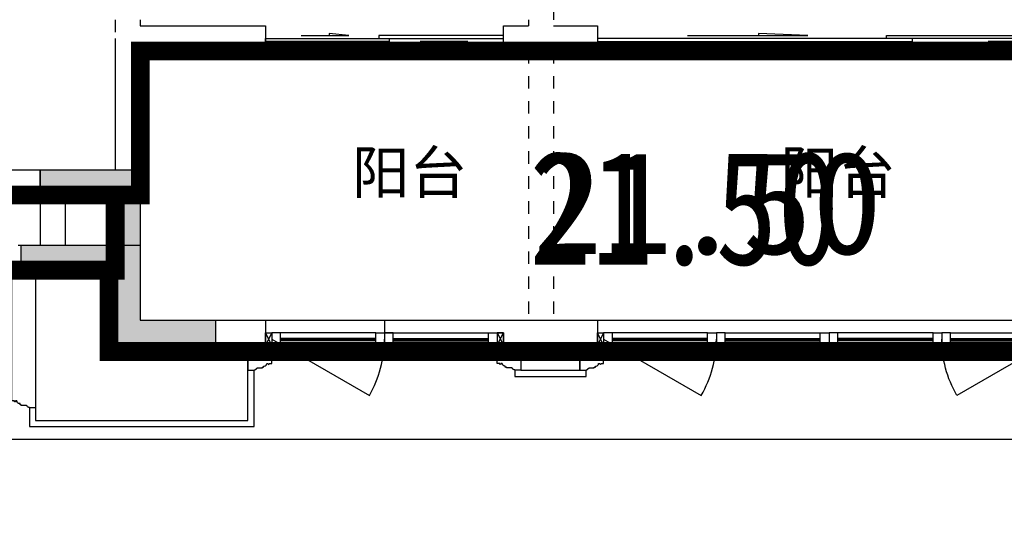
# Model space of a CAD drawing. Header units: millimetres. Extents: x 296296 to 297283, y 219875 to 220035.
# Tile 23 of 256: x 296584.45 to 296592.31, y 220006.34 to 220010.29. Entities that reach past the tile are written whole.
import ezdxf

# ---------------------------------------------------------------- set-up
doc = ezdxf.new("R2010")
doc.units = ezdxf.units.MM
doc.linetypes.add('-DASH', pattern=[0.35, 0.25, -0.1])
doc.linetypes.add('185洋房-中间套-1F南入（报建版）-旧规$0$DASH', pattern=[0.35, 0.25, -0.1])
doc.layers.add('$面积结果', color=7, linetype='Continuous')
doc.layers.add('面积-住宅半面积', color=1, linetype='Continuous')
for name, color, linetype, lineweight in [('面积-基底-基底-1', 11, 'Continuous', 0), ('面积-计容-住宅-0.5', 1, 'Continuous', 0), ('面积-计容-住宅-1', 1, 'Continuous', 0)]:
    doc.layers.add(name, color=color, linetype=linetype, lineweight=lineweight)
doc.styles.add('dw', font='simhei.ttf')
doc.styles.get("Standard").update_dxf_attribs({"font": 'arial.ttf'})

# ---------------------------------------------------------------- blocks, each defined once
blk = doc.blocks.new('qAEWTW4ygrewyhreyteutu')
blk.add_hatch(color=253).paths.add_polyline_path([(986674.8542806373, 179658.4379158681), (986674.8542806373, 179458.4379158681), (985874.8542736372, 179458.4379158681), (985874.8543116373, 180658.4376923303), (985274.8551656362, 180658.4376923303), (985274.8551656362, 180858.4376923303), (986074.8543116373, 180858.4376993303), (986074.8543116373, 179658.4379158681)])
at = {"color": 253}
blk.add_lwpolyline([(986674.8542806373, 179658.4379158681), (986674.8542806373, 179458.4379158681), (985874.8542736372, 179458.4379158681), (985874.8543116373, 180658.4376923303), (985274.8551656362, 180658.4376923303), (985274.8551656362, 180858.4376923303), (986074.8543116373, 180858.4376993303), (986074.8543116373, 179658.4379158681), (986674.8542806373, 179658.4379158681)], close=True, dxfattribs=at)
blk = doc.blocks.new('dzuerujfysiktuykluyikyuj')
h = blk.add_hatch()
h.set_pattern_fill('钢筋混凝土', color=253, scale=100)
h.set_pattern_definition([(45, (0, 0), (-176.7766952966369, 176.7766952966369), []), (49.99999999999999, (0, 0), (717.2601826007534, -62.75213498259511), [75, -825]), (355, (0, 0), (-138.751333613, 752.1921337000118), [60, -660]), (100.4514, (59.77168, -5.22934), (578.5093817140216, 689.4395420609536), [63.74019000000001, -701.142112]), (46.1842, (0, 200), (1067.241048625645, -165.5190143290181), [112.5, -1237.5]), (96.63560000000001, (88.936745, 186.206693), (934.6627055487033, 974.1178709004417), [95.610288, -1051.713]), (351.1842, (0, 200), (934.6619451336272, 974.1186009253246), [90, -990]), (21, (100, 150), (596.9070521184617, -402.6188906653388), [75, -825]), (326.0000000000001, (100, 150), (243.3153319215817, 725.150045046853), [60, -660]), (71.4514, (149.742233, 116.448394), (840.22262858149, 322.5304967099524), [63.74019000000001, -701.142112]), (37.5, (0, 0), (12.15985531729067, 332.8938538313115), [0, -652, 0, -670, 0, -662.5]), (7.5, (0, 0), (263.0695374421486, 394.4117118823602), [0, -382, 0, -637, 0, -252.5]), (327.5, (-223, 0), (533.822436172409, -22.55487173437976), [0, -250, 0, -780, 0, -1035]), (317.5, (-323, 0), (583.1861693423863, 100.1049823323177), [0, -325, 0, -518, 0, -735])])
h.paths.add_polyline_path([(1106524.855050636, 389058.4375254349), (1106524.855050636, 387258.4383304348), (1106274.855050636, 387258.4383304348), (1106274.855050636, 389058.4375254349)])
h.paths.add_polyline_path([(1120674.855737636, 389058.4375254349), (1120674.855737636, 387258.4383304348), (1120424.855737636, 387258.4383304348), (1120424.855737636, 389058.4375254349)])
h.paths.add_polyline_path([(1088474.855283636, 389058.4375174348), (1088474.855283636, 387258.4379224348), (1088224.855283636, 387258.4379224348), (1088224.855283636, 389058.4375174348)])
h.paths.add_polyline_path([(1138724.855508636, 389058.4375174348), (1138724.855508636, 387258.4379224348), (1138474.855508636, 387258.4379224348), (1138474.855508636, 389058.4375174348)])
h.paths.add_polyline_path([(1113574.855393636, 387858.4379224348), (1113574.855393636, 384858.4379264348), (1113374.855393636, 384858.4379264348), (1113374.855393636, 387858.4379224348)])
h.paths.add_polyline_path([(1143674.855401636, 392958.4366934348), (1143674.855401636, 391158.4366784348), (1143474.855401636, 391158.4366784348), (1143474.855401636, 392758.4366784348), (1143174.855279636, 392758.4366784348), (1143174.855279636, 392958.4366784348)])
h.paths.add_polyline_path([(1083474.855390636, 392758.4366784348), (1083474.855390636, 391158.4366784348), (1083274.855390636, 391158.4366784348), (1083274.855268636, 392958.4366784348), (1083774.855512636, 392958.4366784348), (1083774.855512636, 392758.4366784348)])
h.paths.add_polyline_path([(1127074.851178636, 392758.4366784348), (1127074.851178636, 391258.4018274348), (1126874.851178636, 391258.4018274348), (1126874.851178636, 392958.4366784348), (1127424.851178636, 392958.4366784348), (1127424.851178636, 392758.4366784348)])
h.paths.add_polyline_path([(1100074.859612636, 392958.4366784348), (1100074.859612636, 391258.4018274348), (1099874.859612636, 391258.4018274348), (1099874.859612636, 392758.4366784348), (1099524.859612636, 392758.4366784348), (1099524.859612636, 392958.4366784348)])
h.paths.add_polyline_path([(1132274.860070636, 392958.4366784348), (1132274.860070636, 391258.4018234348), (1132074.860070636, 391258.4018234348), (1132074.860070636, 392758.4366784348), (1131724.860070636, 392758.4366784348), (1131724.860070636, 392958.4366784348)])
h.paths.add_polyline_path([(1094874.850720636, 392758.4366784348), (1094874.850720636, 391258.4018234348), (1094674.850720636, 391258.4018234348), (1094674.850720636, 392958.4366784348), (1095224.850720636, 392958.4366784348), (1095224.850720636, 392758.4366784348)])
h.paths.add_polyline_path([(1113974.855393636, 380258.4374914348), (1113974.855393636, 380058.4374914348), (1113374.855393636, 380058.4374914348), (1113374.855393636, 381858.4374914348), (1113574.855393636, 381858.4374914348), (1113574.855393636, 380258.4374914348)])
h.paths.add_polyline_path([(1145774.855622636, 392358.4375174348), (1145774.855622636, 390658.4375364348), (1145574.855622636, 390658.4375364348), (1145574.855622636, 392158.4375174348), (1145124.855508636, 392158.4375174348), (1145124.855508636, 392358.4375174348)])
h.paths.add_polyline_path([(1081374.855168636, 392158.4375174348), (1081374.855168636, 390658.4375364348), (1081174.855168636, 390658.4375364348), (1081174.855168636, 392358.4375174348), (1081824.855283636, 392358.4375174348), (1081824.855283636, 392158.4375174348)])
h.paths.add_polyline_path([(1141974.856023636, 380058.4374914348), (1141974.856061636, 379458.4376814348), (1141174.856053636, 379458.4376814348), (1141174.856053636, 379658.4376814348), (1141774.856023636, 379658.4376814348), (1141774.855985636, 380258.4374914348), (1142724.855996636, 380258.4374914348), (1142724.855996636, 380058.4374914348)])
h.paths.add_polyline_path([(1109774.855798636, 380058.4374914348), (1109774.855836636, 379458.4376814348), (1108974.855824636, 379458.4376814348), (1108974.855824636, 379658.4376814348), (1109574.855798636, 379658.4376814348), (1109574.855760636, 380258.4374914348), (1110524.855767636, 380258.4374914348), (1110524.855767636, 380058.4374914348)])
h.paths.add_polyline_path([(1117974.854962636, 379658.4376814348), (1117974.854962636, 379458.4376814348), (1117174.854955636, 379458.4376814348), (1117174.854993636, 380058.4374914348), (1116424.855020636, 380058.4374914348), (1116424.855020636, 380258.4374914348), (1117374.854993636, 380258.4374984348), (1117374.854993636, 379658.4376814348)])
h.paths.add_polyline_path([(1085774.854737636, 379658.4376814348), (1085774.854737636, 379458.4376814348), (1084974.854730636, 379458.4376814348), (1084974.854768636, 380058.4374914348), (1084224.854794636, 380058.4374914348), (1084224.854794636, 380258.4374914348), (1085174.854768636, 380258.4374984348), (1085174.854768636, 379658.4376814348)])
h.paths.add_polyline_path([(1115674.855737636, 392758.4366784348), (1115674.855737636, 391158.4366784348), (1115474.855737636, 391158.4366784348), (1115474.855737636, 392158.4375174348), (1115174.855508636, 392158.4375174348), (1115174.855508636, 392358.4375174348), (1115474.855737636, 392358.4375174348), (1115474.855737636, 392958.4366784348), (1115974.855737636, 392958.4366784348), (1115974.855737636, 392758.4366784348)])
h.paths.add_polyline_path([(1111474.855050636, 392158.4375174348), (1111474.855050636, 391158.4366784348), (1111274.855050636, 391158.4366784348), (1111274.855050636, 392758.4366784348), (1110974.855050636, 392758.4366784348), (1110974.855050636, 392958.4366784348), (1111474.855050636, 392958.4366784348), (1111474.855050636, 392358.4375174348), (1111774.855283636, 392358.4375174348), (1111774.855283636, 392158.4375174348)])
h.paths.add_polyline_path([(1130799.855088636, 387258.4359084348), (1130799.855088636, 386658.4375524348), (1128349.854672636, 386658.4375524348), (1128349.854672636, 387258.4359084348), (1128549.854672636, 387258.4359084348), (1128549.854672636, 386858.4375484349), (1130599.855088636, 386858.4375484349), (1130599.855088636, 387258.4359084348)])
h.paths.add_polyline_path([(1098599.856118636, 387258.4359084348), (1098599.856118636, 386658.4375524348), (1096149.855699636, 386658.4375524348), (1096149.855699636, 387258.4359084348), (1096349.855699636, 387258.4359084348), (1096349.855699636, 386858.4375484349), (1098399.856118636, 386858.4375484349), (1098399.856118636, 387258.4359084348)])
h.paths.add_polyline_path([(1128549.854672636, 389158.4374944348), (1128549.854672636, 388743.4380634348), (1128349.854672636, 388743.4380634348), (1128349.854672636, 389358.4374944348), (1130799.855088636, 389358.4374944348), (1130799.855088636, 388743.4388984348), (1130599.855088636, 388743.4388984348), (1130599.855088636, 389158.4374944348)])
h.paths.add_polyline_path([(1098599.856118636, 389358.4374944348), (1098599.856118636, 388743.4380634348), (1098399.856118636, 388743.4380634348), (1098399.856118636, 389158.4374944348), (1096349.855699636, 389158.4374944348), (1096349.855699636, 388743.4388984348), (1096149.855699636, 388743.4388984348), (1096149.855699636, 389358.4374944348)])
h.paths.add_polyline_path([(1125274.845567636, 392958.4366784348), (1125274.845567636, 390058.4369414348), (1125074.845567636, 390058.4369414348), (1125074.845567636, 392758.4366784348), (1124674.851266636, 392758.4366784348), (1124674.851266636, 392958.4366784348)])
h.paths.add_polyline_path([(1101874.865220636, 392758.4366784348), (1101874.865220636, 390058.4369414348), (1101674.865220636, 390058.4369414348), (1101674.865220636, 392958.4366784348), (1102274.859525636, 392958.4366784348), (1102274.859525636, 392758.4366784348)])
h.paths.add_polyline_path([(1093074.855187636, 392958.4366824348), (1093074.855187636, 390058.4475584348), (1092874.855187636, 390058.4475584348), (1092874.855187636, 392758.4366784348), (1092474.851987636, 392758.4366784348), (1092474.851987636, 392958.4366784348)])
h.paths.add_polyline_path([(1134074.855599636, 392758.4366784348), (1134074.855599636, 390058.4475584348), (1133874.855599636, 390058.4475584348), (1133874.855599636, 392958.4366824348), (1134474.858800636, 392958.4366784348), (1134474.858800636, 392758.4366784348)])
h.paths.add_polyline_path([(1145774.855622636, 383408.4375294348), (1145774.855622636, 380058.4374914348), (1145174.855622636, 380058.4374914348), (1145174.855622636, 380258.4374914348), (1145574.855622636, 380258.4374914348), (1145574.855622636, 383408.4375294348)])
h.paths.add_polyline_path([(1081774.855168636, 380258.4374914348), (1081774.855168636, 380058.4374914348), (1081174.855168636, 380058.4374914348), (1081174.855168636, 383408.4375294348), (1081374.855168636, 383408.4375294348), (1081374.855168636, 380258.4374914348)])
h.paths.add_polyline_path([(1100774.854737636, 386658.4375524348), (1100774.854737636, 388108.4374944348), (1100574.854737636, 388108.4374944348), (1100574.854737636, 386658.4375524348)])
h.paths.add_polyline_path([(1100774.854737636, 388708.4374944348), (1100774.854737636, 389358.4374944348), (1099874.859612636, 389358.4374944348), (1099874.859612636, 389158.4374944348), (1100574.854737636, 389158.4374944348), (1100574.854737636, 388708.4374944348)])
h.paths.add_polyline_path([(1126374.856053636, 386658.4375524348), (1126374.856053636, 388108.4374944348), (1126174.856053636, 388108.4374944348), (1126174.856053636, 386658.4375524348)])
h.paths.add_polyline_path([(1126374.856053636, 388708.4374916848), (1126374.856053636, 389158.4374944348), (1127074.851178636, 389158.4374944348), (1127074.851178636, 389358.4374944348), (1126174.856053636, 389358.4374944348), (1126174.856053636, 388708.4374941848)])
h.paths.add_polyline_path([(1094174.855283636, 389158.4374944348), (1094174.855283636, 386658.4375524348), (1093974.855283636, 386658.4375524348), (1093974.855283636, 389358.4374944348), (1094874.850720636, 389358.4374944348), (1094874.850720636, 389158.4374944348)])
h.paths.add_polyline_path([(1132974.855508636, 389358.4374944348), (1132974.855508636, 386658.4375524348), (1132774.855508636, 386658.4375524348), (1132774.855508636, 389158.4374944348), (1132074.860070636, 389158.4374944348), (1132074.860070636, 389358.4374944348)])
h.paths.add_polyline_path([(1088474.855283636, 392958.4366784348), (1088474.855283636, 392158.4366784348), (1088074.855283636, 392158.4366784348), (1088074.855283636, 392958.4366784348)])
h.paths.add_polyline_path([(1106674.855050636, 392958.4366784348), (1106674.855050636, 392158.4366784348), (1106274.855050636, 392158.4366784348), (1106274.855050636, 392958.4366784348)])
h.paths.add_polyline_path([(1094174.855283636, 379658.4371554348), (1094174.855283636, 379258.4371554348), (1093474.855283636, 379258.4371554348), (1093474.855283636, 379658.4371554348)])
h.paths.add_polyline_path([(1101274.854737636, 379658.4371554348), (1101274.854737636, 379258.4371554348), (1100574.854737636, 379258.4371554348), (1100574.854737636, 379658.4371554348)])
h.paths.add_polyline_path([(1126374.856053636, 379658.4371554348), (1126374.856053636, 379258.4371554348), (1125674.856053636, 379258.4371554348), (1125674.856053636, 379658.4371554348)])
h.paths.add_polyline_path([(1133474.855508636, 379658.4371554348), (1133474.855508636, 379258.4371554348), (1132774.855508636, 379258.4371554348), (1132774.855508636, 379658.4371554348)])
h.paths.add_polyline_path([(1138874.855508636, 392958.4366784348), (1138874.855508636, 392158.4366784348), (1138474.855508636, 392158.4366784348), (1138474.855508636, 392958.4366784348)])
h.paths.add_polyline_path([(1120674.855737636, 392958.4366784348), (1120674.855737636, 392158.4366784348), (1120274.855737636, 392158.4366784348), (1120274.855737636, 392958.4366784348)])
at = {"color": 253}
blk.add_lwpolyline([(1117974.854962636, 379658.4376814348), (1117974.854962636, 379458.4376814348), (1117174.854955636, 379458.4376814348), (1117174.854993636, 380058.4374914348), (1116424.855020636, 380058.4374914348), (1116424.855020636, 380258.4374914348), (1117374.854993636, 380258.4374984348), (1117374.854993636, 379658.4376814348), (1117974.854962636, 379658.4376814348)], close=True, dxfattribs=at)
blk = doc.blocks.new('eqrujhe5tjyrk6ryakyrkjyrautu')
at = {"color": 253}
for p in [(844964.501629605, 422670), (848387.001629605, 422670)]:
    blk.add_text('阳台', height=337.5886524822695, dxfattribs=at).set_placement(p)
blk = doc.blocks.new('*U1000')
at = {"color": 253}
blk.add_lwpolyline([(0, 1059.999999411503), (0, -40), (50.00000000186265, -40), (50.00000000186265, -37), (57.00000000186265, -37), (57.00000000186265, -34.0000000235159), (60.00000000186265, -34.0000000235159, 0.4142135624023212), (67.00000000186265, -27.0000000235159), (67.00000000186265, -24.0000000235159), (74.00000000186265, -24.0000000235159), (74.00000000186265, -21.0000000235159), (115.0000009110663, -21.00000039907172), (115.0000008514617, -16.00000011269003), (125.000000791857, -15.99999999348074), (125.0000006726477, -6.000000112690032), (130.0000015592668, -6.000000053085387, 0.4039906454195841), (150.0000010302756, 14.99999982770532), (160.0000006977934, 14.99999974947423), (160.0000006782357, 12.49999989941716, 0.9999999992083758), (170.0000008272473, 12.49999985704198), (170.0000008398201, 14.99999980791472), (190.0000014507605, 14.99999980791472), (190.0000014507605, 1059.999999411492)], format="xyb", dxfattribs=at)
blk = doc.blocks.new('*U1003')
at = {"color": 253}
blk.add_lwpolyline([(0, 159.9999960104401), (0, -40), (50.00000000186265, -40), (50.00000000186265, -37), (57.00000000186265, -37), (57.00000000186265, -34.0000000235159), (60.00000000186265, -34.0000000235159, 0.4142135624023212), (67.00000000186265, -27.0000000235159), (67.00000000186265, -24.0000000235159), (74.00000000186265, -24.0000000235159), (74.00000000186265, -21.0000000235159), (115.0000009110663, -21.00000039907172), (115.0000008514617, -16.00000011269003), (125.000000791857, -15.99999999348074), (125.0000006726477, -6.000000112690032), (130.0000015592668, -6.000000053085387, 0.4039906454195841), (150.0000010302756, 14.99999982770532), (160.0000006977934, 14.99999974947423), (160.0000006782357, 12.49999989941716, 0.9999999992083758), (170.0000008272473, 12.49999985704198), (170.0000008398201, 14.99999980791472), (190.0000014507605, 14.99999980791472), (190.0000014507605, 159.9999960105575)], format="xyb", dxfattribs=at)
blk = doc.blocks.new('*U1004')
at = {"color": 253}
blk.add_lwpolyline([(0, 159.9999994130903), (0, -40), (50.00000000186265, -40), (50.00000000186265, -37), (57.00000000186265, -37), (57.00000000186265, -34.0000000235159), (60.00000000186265, -34.0000000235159, 0.4142135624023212), (67.00000000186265, -27.0000000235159), (67.00000000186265, -24.0000000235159), (74.00000000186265, -24.0000000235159), (74.00000000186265, -21.0000000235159), (115.0000009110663, -21.00000039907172), (115.0000008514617, -16.00000011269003), (125.000000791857, -15.99999999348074), (125.0000006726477, -6.000000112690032), (130.0000015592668, -6.000000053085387, 0.4039906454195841), (150.0000010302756, 14.99999982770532), (160.0000006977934, 14.99999974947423), (160.0000006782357, 12.49999989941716, 0.9999999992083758), (170.0000008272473, 12.49999985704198), (170.0000008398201, 14.99999980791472), (190.0000014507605, 14.99999980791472), (190.0000014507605, 159.9999960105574)], format="xyb", dxfattribs=at)
blk = doc.blocks.new('*U1005')
at = {"color": 253}
blk.add_lwpolyline([(0, 159.9999994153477), (0, -40), (50.00000000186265, -40), (50.00000000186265, -37), (57.00000000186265, -37), (57.00000000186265, -34.0000000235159), (60.00000000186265, -34.0000000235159, 0.4142135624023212), (67.00000000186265, -27.0000000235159), (67.00000000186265, -24.0000000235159), (74.00000000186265, -24.0000000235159), (74.00000000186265, -21.0000000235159), (115.0000009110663, -21.00000039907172), (115.0000008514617, -16.00000011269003), (125.000000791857, -15.99999999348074), (125.0000006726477, -6.000000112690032), (130.0000015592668, -6.000000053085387, 0.4039906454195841), (150.0000010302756, 14.99999982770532), (160.0000006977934, 14.99999974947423), (160.0000006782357, 12.49999989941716, 0.9999999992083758), (170.0000008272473, 12.49999985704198), (170.0000008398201, 14.99999980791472), (190.0000014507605, 14.99999980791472), (190.0000014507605, 159.9999998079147)], format="xyb", dxfattribs=at)
blk = doc.blocks.new('*U1008')
at = {"color": 253}
for points in [[(7970.00000050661, 814.9999839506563), (7970.00000050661, 899.9999839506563), (7900.00000050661, 899.9999839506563), (7900.00000050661, 819.9999839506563), (7905.00000050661, 819.9999839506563), (7905.00000050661, 799.9999839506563), (7940.00000050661, 799.9999839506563), (7940.00000050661, 809.9999839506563), (7950.00000050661, 809.9999839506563), (7950.00000050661, 799.9999839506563), (7960.00000050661, 799.9999839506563)], [(8730.00000050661, 814.9999839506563), (8730.00000050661, 899.9999839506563), (8800.00000050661, 899.9999839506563), (8800.00000050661, 819.9999839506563), (8795.00000050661, 819.9999839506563), (8795.00000050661, 799.9999839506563), (8760.00000050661, 799.9999839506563), (8760.00000050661, 809.9999839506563), (8750.00000050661, 809.9999839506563), (8750.00000050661, 799.9999839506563), (8740.00000050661, 799.9999839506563)]]:
    blk.add_lwpolyline(points, close=True, dxfattribs=at)
for points in [[(7970.00000050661, 899.9999839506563), (8730.00000050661, 899.9999839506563)], [(7960.00000050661, 799.9999839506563), (8740.00000050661, 799.9999839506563)], [(7970.00000050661, 854.9999839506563), (8730.00000050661, 854.9999839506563)], [(7970.00000050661, 844.9999839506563), (8730.00000050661, 844.9999839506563)], [(7970.00000050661, 834.9999839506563), (8730.00000050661, 834.9999839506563)], [(7970.00000050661, 814.9999839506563), (8730.00000050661, 814.9999839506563)]]:
    blk.add_lwpolyline(points, dxfattribs=at)
blk = doc.blocks.new('185洋房外包（1F南入）-中间(东）-（报建版）$0$seyesryhertyheryetrye')
at = {"color": 253}
blk.add_lwpolyline([(22072.70269624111, 23949.57976469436), (22022.70269624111, 23949.57976469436), (22022.70269624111, 23849.57976469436), (22072.70269624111, 23849.57976469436)], close=True, dxfattribs=at)
for points in [[(22022.70269624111, 23849.57976469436), (22072.70269624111, 23949.57976469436)], [(22022.70269624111, 23949.57976469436), (22072.70269732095, 23849.57976468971)]]:
    blk.add_lwpolyline(points, dxfattribs=at)
blk = doc.blocks.new('185洋房外包（1F南入）-中间(东）-（报建版）')
at = {"color": 253, "linetype": 'Continuous'}
for p, q in [((2924.999966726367, 700.0000002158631), (3899.999966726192, 700.0000002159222)), ((3899.999966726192, 700.0000002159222), (3899.999966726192, 100.0000002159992)), ((2924.999966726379, 500.0000002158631), (3699.999966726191, 500.0000002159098)), ((3699.999966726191, 500.0000002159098), (3699.999966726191, -99.99999978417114)), ((3899.999966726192, 100.0000002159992), (4899.99996672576, 100.0000002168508)), ((4899.99996672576, 100.0000002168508), (4899.999966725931, -99.99999978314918)), ((5849.999966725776, 100.0000002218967), (6799.999966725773, 100.0000002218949)), ((5849.999966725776, 100.0000002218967), (5849.999966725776, 2.218966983e-07)), ((6799.999966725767, 100.0000002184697), (7549.999966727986, 100.0000002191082)), ((7549.999966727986, 100.0000002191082), (7549.999966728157, -99.99999978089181)), ((5849.999966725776, 2.218966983e-07), (6799.999966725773, 2.218948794e-07)), ((6799.999966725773, 2.218948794e-07), (6799.999966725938, -99.99999978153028)), ((3699.999966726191, -99.99999978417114), (4899.999966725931, -99.99999978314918)), ((6799.999966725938, -99.99999978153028), (7549.999966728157, -99.99999978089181))]:
    blk.add_line(p, q, dxfattribs=at)
at = {"color": 253}
for points in [[(3065.000001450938, 500.0000036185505), (3065.000001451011, -699.9999957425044), (4759.999999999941, -699.9999957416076), (4759.999998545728, -99.99999638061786)], [(4899.999966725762, 100.0000002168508), (6799.999966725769, 100.0000002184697)], [(7549.999966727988, 100.0000002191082), (11249.99996672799, 100.0000002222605)], [(6940.000001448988, -99.99999638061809), (6940.000001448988, -299.999995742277), (7409.999998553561, -299.999995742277), (7409.999998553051, -99.99999637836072)], [(4949.999999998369, -199.999996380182), (6749.999999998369, -199.9999963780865)], [(7600.000000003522, -199.999996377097), (11200.00000000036, -199.999996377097)], [(3015.000000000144, -599.9999959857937), (3015.000000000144, -749.9999970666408), (3349.999978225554, -749.9999970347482), (3349.999978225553, -749.9999959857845), (4809.999999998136, -749.9999959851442), (4809.999999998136, -299.9999959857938)], [(6889.999999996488, -299.9999959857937), (6889.999999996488, -349.9999959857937), (7460.000000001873, -349.9999959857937), (7460.000000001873, -299.9999959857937)], [(-3.32738090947e-05, -849.9999989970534), (11599.99996528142, -849.9999995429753), (11599.99996528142, -1449.999999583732), (13649.99999855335, -1449.999999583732)]]:
    blk.add_lwpolyline(points, dxfattribs=at)
for points in [[(4949.999965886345, -50.00005295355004), (5729.42282929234, -500.0000529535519, 0.1316524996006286), (5849.999965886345, -50.00004582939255)], [(7599.999965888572, -50.00005294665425), (8379.422829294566, -500.0000529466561, 0.1316524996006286), (8499.999965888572, -50.00004582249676)], [(11199.99996756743, -50.00005294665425), (10420.57710416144, -500.0000529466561, -0.1316524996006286), (10299.99996756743, -50.00004582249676)]]:
    blk.add_lwpolyline(points, format="xyb", dxfattribs=at)
at = {"color": 253, "xscale": -1}
for name, p in [('*U1000', (3065.000001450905, -559.9999957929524)), ('185洋房外包（1F南入）-中间(东）-（报建版）$0$seyesryhertyheryetrye', (26972.70266296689, -23949.5797644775)), ('*U1008', (13749.99996723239, -899.9999837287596)), ('185洋房外包（1F南入）-中间(东）-（报建版）$0$seyesryhertyheryetrye', (29622.70266296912, -23949.57976447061)), ('*U1008', (16399.99996723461, -899.9999837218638)), ('*U1008', (18199.99996723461, -899.9999837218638))]:
    blk.add_blockref(name, p, dxfattribs=at)
at = {"color": 253}
for name, p in [('*U1008', (-2050.000033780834, -899.9999837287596)), ('185洋房外包（1F南入）-中间(东）-（报建版）$0$seyesryhertyheryetrye', (-15272.70272951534, -23949.5797644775)), ('*U1008', (599.9999662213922, -899.9999837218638)), ('*U1008', (2399.999966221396, -899.9999837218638)), ('*U1003', (4759.999998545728, -259.9999957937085)), ('*U1005', (7409.999998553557, -259.9999957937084))]:
    blk.add_blockref(name, p, dxfattribs=at)
at = {"color": 253, "extrusion": (0, 0, -1), "zscale": -1}
blk.add_blockref('*U1004', (-6940.000001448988, -259.9999957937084), dxfattribs=at)
blk = doc.blocks.new('185洋房-中间套-1F南入（报建版）-旧规$0$洋房户型$0$$DORLIB2D$00000131')
at = {"color": 253, "lineweight": -2}
for p, q in [((0.1499999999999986, 0.125), (0.2319490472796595, 0.1972603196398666)), ((0.2319490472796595, 0.1972603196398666), (0.2319490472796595, 0.125)), ((-0.5000000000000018, 0.125), (-0.5000000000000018, 0)), ((0.0192439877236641, 0.125), (-0.5000000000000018, 0.125)), ((0.0192439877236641, 0), (0.0192439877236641, 0.125)), ((0.3499999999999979, 0.125), (0.1499999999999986, 0.125)), ((-0.5000000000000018, 0), (0.0192439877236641, 0)), ((-0.0239902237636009, 0), (0.4999999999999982, 0)), ((-0.0239902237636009, -0.125), (-0.0239902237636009, 0)), ((0.4999999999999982, 0), (0.4999999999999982, -0.125)), ((-0.3500000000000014, -0.125), (-0.1500000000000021, -0.125)), ((-0.2319490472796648, -0.1972603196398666), (-0.2319490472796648, -0.125)), ((-0.1500000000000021, -0.125), (-0.2319490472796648, -0.1972603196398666)), ((0.4999999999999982, -0.125), (-0.0239902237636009, -0.125))]:
    blk.add_line(p, q, dxfattribs=at)
blk = doc.blocks.new('185洋房-中间套-1F南入（报建版）-旧规')
at = {"color": 253, "linetype": '185洋房-中间套-1F南入（报建版）-旧规$0$DASH'}
for p, q in [((28500.00000000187, 6499.999979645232), (28500.00000000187, 2349.999979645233)), ((25000.00000000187, 6399.999979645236), (25000.00000000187, 2450.000000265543)), ((25200.00000000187, 6299.999979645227), (25200.00000000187, 2449.999979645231)), ((28300.00000000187, 6299.999979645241), (28300.00000000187, 2449.999979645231)), ((25000.00000000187, 2250.000000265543), (25000.00000000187, 100.0000036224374)), ((25200.00000000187, 2249.999979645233), (25200.00000000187, 100.0000036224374)), ((25200.00000000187, 100.0000036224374), (25000.00000000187, 100.0000036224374))]:
    blk.add_line(p, q, dxfattribs=at)
at = {"color": 253, "linetype": 'Continuous'}
for p, q in [((25000.00000000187, 2450.000000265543), (24650.00003326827, 2450.000000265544)), ((24650.00003326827, 2450.000000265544), (24650.00003326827, 2250.000000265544)), ((25400.00003327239, 2449.99997964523), (25200.00000000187, 2449.999979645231)), ((25400.00003327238, 2249.999979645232), (25400.00003327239, 2449.99997964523)), ((28300.00000000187, 2449.999979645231), (27300.00003327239, 2449.999979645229)), ((27300.00003327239, 2449.999979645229), (27300.00003327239, 2249.999979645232)), ((28500.00000000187, 2349.999979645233), (28500.00000000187, 1299.999979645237)), ((24650.00003326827, 2250.000000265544), (25000.00000000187, 2250.000000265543)), ((25200.00000000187, 2249.999979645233), (25400.00003327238, 2249.999979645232)), ((27300.00003327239, 2249.999979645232), (28300.00000000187, 2249.999979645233)), ((28300.00000000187, 2249.999979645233), (28300.00000000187, 1199.999979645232)), ((29100.00000000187, 1299.999979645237), (28500.00000000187, 1299.999979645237)), ((29100.00000000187, 1299.999979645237), (29100.00000000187, 700.0000036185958)), ((28300.00000000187, 1199.999979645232), (28300.00000000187, 700.0000036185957)), ((28900.00000000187, 1099.999979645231), (28500.00000000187, 1099.999979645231)), ((28500.00000000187, 1099.999979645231), (28500.00000000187, 700.0000036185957)), ((28900.00000000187, 1099.999979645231), (28900.00000000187, 700.0000036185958)), ((28500.00000000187, 700.0000036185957), (28300.00000000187, 700.0000036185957)), ((29100.00000000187, 700.0000036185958), (28900.00000000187, 700.0000036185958))]:
    blk.add_line(p, q, dxfattribs=at)
at = {"color": 253}
blk.add_lwpolyline([(31700.00000000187, 1299.999979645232), (29100.00000000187, 1299.999979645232)], dxfattribs=at)
at = {"color": 253, "zscale": 200, "rotation": 180}
for p, xscale, yscale in [((22250.00003326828, 2350.000000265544), -4800, -200), ((26350.00003327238, 2349.999979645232), 1900, 200)]:
    blk.add_blockref('185洋房-中间套-1F南入（报建版）-旧规$0$洋房户型$0$$DORLIB2D$00000131', p, dxfattribs=dict(at, xscale=xscale, yscale=yscale))

msp = doc.modelspace()

# ---------------------------------------------------------------- block references
at = {"xscale": 0.001, "yscale": 0.001, "zscale": 0.001}
for name, p in [('185洋房外包（1F南入）-中间(东）-（报建版）', (296581.5141441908, 220007.7934597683)), ('qAEWTW4ygrewyhreyteutu', (295599.3392890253, 219828.2350220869)), ('dzuerujfysiktuykluyikyuj', (295468.0392890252, 219628.2350220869)), ('eqrujhe5tjyrk6ryakyrkjyrautu', (295742.1392890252, 219586.2350220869))]:
    msp.add_blockref(name, p, dxfattribs=at)

# ---------------------------------------------------------------- next in the draw order: block references
at = {"xscale": -0.001, "yscale": 0.001, "zscale": 0.001}
msp.add_blockref('185洋房-中间套-1F南入（报建版）-旧规', (296613.7141441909, 220007.7934597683), dxfattribs=at)

# ---------------------------------------------------------------- next in the draw order: linework, layer by layer
at = {"layer": '面积-基底-基底-1', "const_width": 0.15}
msp.add_lwpolyline([(296562.2641465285, 220007.9934597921), (296568.5641465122, 220007.9934597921), (296568.5641465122, 220007.6434597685), (296577.8641465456, 220007.6434597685), (296577.8641465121, 220008.2934597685), (296585.1641465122, 220008.2934597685), (296585.1641465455, 220007.6434597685), (296594.4641465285, 220007.6434597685), (296594.4641465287, 220007.9934597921), (296600.7641465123, 220007.9934597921)], dxfattribs=at)
at = {"layer": '面积-计容-住宅-0.5', "color": 1, "linetype": '-DASH', "const_width": 0.15}
msp.add_lwpolyline([(296585.1641444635, 220008.2934597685), (296585.2141465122, 220008.2934597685), (296585.2141465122, 220008.8934597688), (296585.4141465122, 220008.8934597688), (296585.4141465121, 220010.0434597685), (296594.2141444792, 220010.0434597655), (296594.2141498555, 220008.0434597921), (296594.4641541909, 220008.0434597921), (296594.4641401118, 220007.6434597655), (296585.1641444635, 220007.6434597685)], close=True, dxfattribs=at)
at = {"layer": '面积-计容-住宅-1', "const_width": 0.15}
msp.add_lwpolyline([(296593.3141459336, 220018.4934714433), (296593.3141470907, 220019.6434530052), (296588.7141476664, 220019.6434571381), (296588.7141467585, 220019.8934597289), (296586.9141443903, 220019.8934597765), (296586.9141445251, 220020.4934598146), (296586.9141443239, 220020.4934623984), (296586.914144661, 220020.5934623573), (296583.7141445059, 220020.5934597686), (296583.7141444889, 220020.5934597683), (296583.5141446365, 220020.5934597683), (296583.5141441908, 220019.993459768), (296581.5141465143, 220019.9934597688), (296581.5141465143, 220008.8934597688), (296585.4141465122, 220008.8934597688), (296585.4141465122, 220010.0434597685), (296594.3141444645, 220010.0434597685), (296594.3141444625, 220016.0934597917), (296593.5141465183, 220016.0934597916), (296593.5141465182, 220017.1934597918), (296594.3141444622, 220017.1934597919), (296594.314144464, 220017.4934597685), (296595.0141444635, 220017.4934597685), (296595.0141442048, 220018.4934658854)], close=True, dxfattribs=at)

# ---------------------------------------------------------------- next in the draw order: texts
at = {"layer": '$面积结果', "color": 1, "style": 'dw'}
msp.add_text('21.50', height=0.8206631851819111, dxfattribs=at).set_placement((296588.54701307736, 220008.42204906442))
at = {"layer": '面积-住宅半面积', "color": 1, "style": 'dw', "width": 0.7999999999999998}
msp.add_text('21.50', height=0.9100000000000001, dxfattribs=at).set_placement((296588.520749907, 220008.3371732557))

doc.saveas('drawing.dxf')
